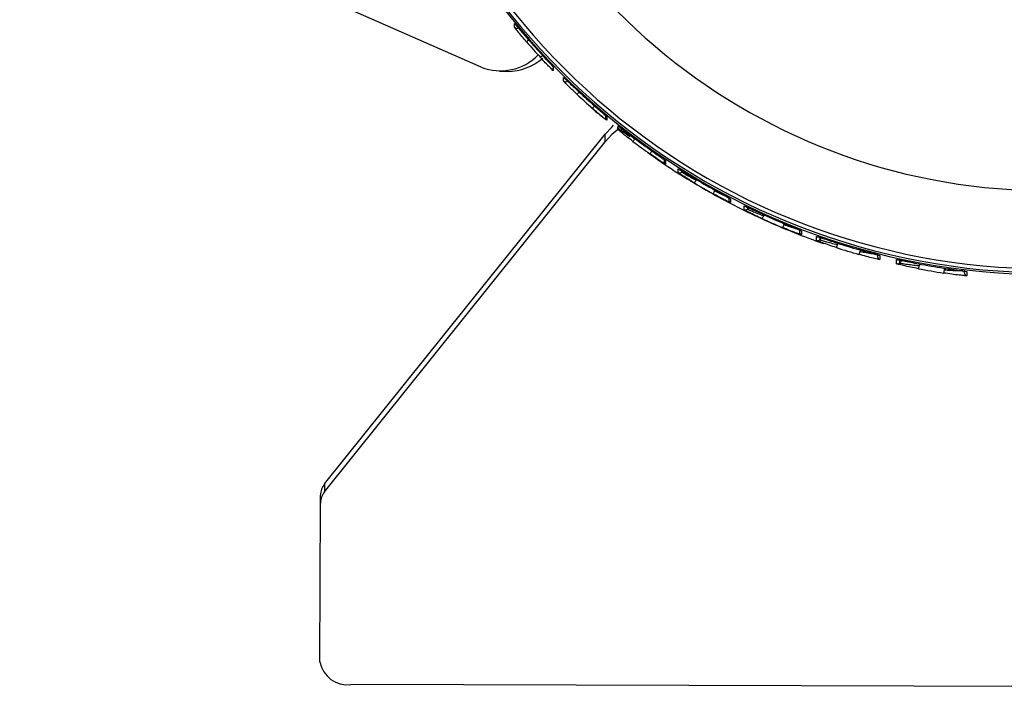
# Model space of a CAD drawing. Header units: millimetres. Extents: x -134 to 67, y -319 to 41.
# Tile 1 of 8: x -133 to -37, y -319 to -255. Entities that reach past the tile are written whole.
import ezdxf

# ---------------------------------------------------------------- set-up
doc = ezdxf.new("R2010")
doc.units = ezdxf.units.MM

msp = doc.modelspace()

# ---------------------------------------------------------------- linework, layer by layer
at = {"color": 7, "linetype": 'Continuous', "lineweight": 25}
for p, q in [((-88, -259.174), (-132.597, -239.581)), ((-84.787, -255.315), (-84.786, -254.976)), ((-86.244, -259.573), (-85.467, -259.593)), ((-81.262, -259.327), (-81.107, -259.498)), ((-81.038, -259.182), (-81.039, -259.52)), ((-80.05, -260.512), (-80.049, -260.181)), ((-75.986, -263.735), (-75.987, -264.066)), ((-75.879, -263.966), (-75.879, -264.298)), ((-73.653, -265.901), (-74.855, -265.034)), ((-74.784, -265.194), (-74.783, -264.86)), ((-103.135, -299.424), (-76.021, -265.639)), ((-76.023, -266.399), (-76.021, -265.639)), ((-73.142, -266.086), (-73.163, -266.106)), ((-103.138, -300.183), (-76.023, -266.399)), ((-70.317, -267.968), (-70.318, -268.301)), ((-70.23, -268.179), (-70.183, -268.218)), ((-70.183, -268.218), (-70.184, -268.552)), ((-68.979, -269.347), (-68.978, -269.003)), ((-68.606, -269.131), (-68.606, -269.307)), ((-68.606, -269.307), (-68.513, -269.214)), ((-67.196, -270.054), (-67.242, -270.1)), ((-65.446, -271.134), (-65.391, -271.08)), ((-64.087, -271.689), (-64.088, -271.988)), ((-63.978, -271.876), (-63.925, -271.911)), ((-63.925, -271.911), (-63.926, -272.255)), ((-62.603, -272.94), (-62.603, -272.578)), ((-62.259, -272.639), (-62.26, -272.883)), ((-62.26, -272.883), (-62.117, -272.741)), ((-60.865, -273.358), (-60.865, -273.358)), ((-60.666, -273.448), (-60.742, -273.523)), ((-58.77, -274.383), (-58.685, -274.299)), ((-57.248, -274.775), (-57.249, -275.074)), ((-57.055, -274.994), (-57.056, -275.355)), ((-55.601, -275.91), (-55.6, -275.531)), ((-55.288, -275.561), (-55.289, -275.84)), ((-55.289, -275.84), (-55.12, -275.672)), ((-53.489, -276.201), (-53.597, -276.308)), ((-51.424, -276.967), (-51.306, -276.85)), ((-49.711, -277.169), (-49.712, -277.469)), ((-49.484, -277.382), (-49.485, -277.761)), ((-47.876, -278.159), (-47.875, -277.764)), ((-47.598, -277.741), (-47.598, -278.079)), ((-47.598, -278.079), (-47.34, -277.822)), ((-45.558, -278.199), (-45.698, -278.339)), ((-43.279, -278.754), (-43.132, -278.608)), ((-41.331, -278.731), (-41.331, -279.021)), ((-41.066, -278.926), (-41.067, -279.32)), ((-103.135, -299.424), (-103.138, -300.183)), ((-103.542, -301.267), (-103.54, -300.508)), ((-103.584, -316.601), (-103.542, -301.267)), ((33.409, -319.146), (-100.59, -318.779))]:
    msp.add_line(p, q, dxfattribs=at)
at = {"color": 7, "linetype": 'Continuous', "lineweight": 25, "flags": 128}
for points in [[(-74.708, -265.142), (-75.367, -265.693), (-76.023, -266.399)], [(-76.021, -265.639), (-75.365, -264.933), (-75.209, -264.792)], [(-47.804, -277.771), (-47.838, -277.77), (-47.875, -277.764)]]:
    msp.add_lwpolyline(points, dxfattribs=at)
at = {"color": 7, "linetype": 'Continuous', "lineweight": 25}
for centre, radius, start, end in [((-33.3, -212.718), 66.502, 187.53936, 352.26067), ((-33.3, -212.659), 66.369, 187.60492, 352.19787), ((-33.3, -212.648), 65.999, 187.65502, 352.15559), ((-33.3, -212.603), 58.502, 192.39364, 350.98006), ((-84.554, -255.125), 0.3, 219.27764, 313.49454), ((-80.686, -259.805), 4.238, 130.02906, 133.78521), ((-33.316, -213.268), 66.488, 220.83713, 222.57085), ((-33.315, -212.846), 66.488, 220.83713, 222.57085), ((-86.128, -254.507), 5.028, 248.14353, 315.9262), ((-85.474, -254.4), 5.193, 270.08213, 311.04307), ((-78.978, -261.503), 4.638, 131.63934, 135.40507), ((-80.824, -259.312), 0.3, 179.85208, 224.13116), ((-79.839, -260.299), 0.3, 225.34363, 314.83251), ((-74.926, -265.068), 5.022, 136.03867, 139.5204), ((-33.311, -212.842), 66.494, 226.89937, 228.63262), ((-33.312, -213.257), 66.494, 226.89937, 228.63262), ((-73.205, -266.421), 5.201, 137.80145, 141.16454), ((-75.687, -264.067), 0.3, 179.85217, 230.19842), ((-74.597, -264.959), 0.3, 231.41504, 314.83226), ((-68.63, -269.619), 5.734, 142.23012, 145.2838), ((-33.309, -213.255), 66.499, 232.9844, 234.73694), ((-33.308, -212.837), 66.499, 232.9844, 234.73694), ((-66.681, -270.82), 5.989, 144.01466, 146.93937), ((-70.018, -268.302), 0.3, 179.85325, 236.32555), ((-68.818, -269.094), 0.3, 237.56164, 314.83215), ((-61.466, -273.636), 6.773, 148.52434, 151.11311), ((-33.305, -212.833), 66.505, 239.16335, 240.95701), ((-33.306, -213.261), 66.505, 239.16335, 240.95701), ((-59.221, -274.677), 7.162, 150.35265, 152.80145), ((-63.788, -271.989), 0.3, 179.85418, 242.58934), ((-62.471, -272.67), 0.3, 243.86142, 314.83218), ((-53.108, -277.082), 8.422, 155.00367, 157.08767), ((-33.304, -213.274), 66.51, 245.51779, 247.37925), ((-33.303, -212.829), 66.51, 245.51779, 247.37925), ((-50.41, -277.948), 9.088, 156.90275, 158.83454), ((-56.949, -275.075), 0.3, 179.85461, 249.08181), ((-55.501, -275.628), 0.3, 250.41084, 314.83234), ((-42.72, -279.89), 11.451, 161.77299, 163.30707), ((-33.302, -213.288), 66.514, 252.15127, 254.11664), ((-33.301, -212.825), 66.514, 252.15127, 254.11664), ((-39.087, -280.556), 12.848, 163.77946, 165.14702), ((-49.412, -277.47), 0.3, 179.8552, 255.92539), ((-47.81, -277.866), 0.3, 257.34215, 314.83262), ((-27.148, -281.951), 18.898, 168.9805, 169.91067), ((-33.302, -213.3), 66.517, 259.2098, 261.33364), ((-33.3, -212.822), 66.517, 259.2098, 261.33364), ((-19.987, -282.381), 23.573, 171.14981, 171.89561), ((-41.032, -279.022), 0.3, 179.85645, 263.30418), ((-101.802, -300.539), 1.738, 140.07807, 178.95919), ((-101.804, -301.299), 1.738, 140.07807, 178.95919), ((-100.941, -316.114), 2.688, 190.43631, 277.48518)]:
    msp.add_arc(centre, radius, start, end, dxfattribs=at)
for points, knots in [([(-83.619, -256.745), (-83.774, -256.565), (-84.082, -256.204), (-84.467, -255.735), (-84.734, -255.395), (-84.769, -255.342), (-84.787, -255.315)], [0, 0, 0, 0, 0.250589, 0.500277, 0.75004, 1, 1, 1, 1]), ([(-84.786, -254.976), (-84.768, -254.992), (-84.733, -255.024), (-84.465, -255.336), (-84.081, -255.786), (-83.772, -256.144), (-83.618, -256.323)], [0, 0, 0, 0, 0.250514, 0.500166, 0.749971, 1, 1, 1, 1]), ([(-81.039, -259.52), (-81.058, -259.506), (-81.097, -259.478), (-81.388, -259.19), (-81.799, -258.766), (-82.12, -258.42), (-82.281, -258.247)], [0, 0, 0, 0, 0.2505333, 0.50019, 0.74998, 1, 1, 1, 1]), ([(-82.28, -257.825), (-82.119, -258), (-81.798, -258.348), (-81.386, -258.791), (-81.095, -259.107), (-81.057, -259.157), (-81.038, -259.182)], [0, 0, 0, 0, 0.250582, 0.500261, 0.750026, 1, 1, 1, 1]), ([(-82.06, -258.037), (-81.928, -258.182), (-81.663, -258.471), (-81.329, -258.819), (-81.139, -259.008), (-81.05, -259.092), (-81.04, -259.097), (-81.035, -259.099)], [0, 0, 0, 0, 0.249588, 0.499052, 0.730325, 0.860484, 1, 1, 1, 1]), ([(-78.746, -261.808), (-78.919, -261.644), (-79.263, -261.319), (-79.692, -260.894), (-79.991, -260.586), (-80.03, -260.537), (-80.05, -260.512)], [0, 0, 0, 0, 0.250582, 0.50026, 0.750025, 1, 1, 1, 1]), ([(-80.049, -260.181), (-80.029, -260.195), (-79.99, -260.222), (-79.691, -260.502), (-79.261, -260.908), (-78.917, -261.231), (-78.745, -261.392)], [0, 0, 0, 0, 0.250534, 0.50019, 0.74998, 1, 1, 1, 1]), ([(-77.471, -262.979), (-77.387, -263.06), (-76.968, -263.463), (-76.505, -263.817), (-76.134, -264.1)], [0, 0, 0, 0, 0.200451, 1, 1, 1, 1]), ([(-75.879, -264.298), (-75.901, -264.285), (-75.943, -264.261), (-76.267, -264.004), (-76.723, -263.625), (-77.079, -263.315), (-77.257, -263.16)], [0, 0, 0, 0, 0.250516, 0.500168, 0.749972, 1, 1, 1, 1]), ([(-77.256, -262.744), (-77.077, -262.901), (-76.721, -263.214), (-76.265, -263.612), (-75.942, -263.897), (-75.9, -263.943), (-75.879, -263.966)], [0, 0, 0, 0, 0.250588, 0.500275, 0.750039, 1, 1, 1, 1]), ([(-73.343, -266.353), (-73.533, -266.208), (-73.911, -265.92), (-74.386, -265.54), (-74.719, -265.262), (-74.762, -265.217), (-74.784, -265.194)], [0, 0, 0, 0, 0.250619, 0.50031, 0.750053, 1, 1, 1, 1]), ([(-74.783, -264.86), (-74.761, -264.872), (-74.718, -264.895), (-74.384, -265.146), (-73.909, -265.507), (-73.531, -265.792), (-73.342, -265.935)], [0, 0, 0, 0, 0.250504, 0.500149, 0.749949, 1, 1, 1, 1]), ([(-74.385, -265.172), (-74.368, -265.19), (-74.342, -265.216), (-74.187, -265.341), (-73.985, -265.5), (-73.645, -265.759), (-73.324, -265.991), (-73.163, -266.106)], [0, 0, 0, 0, 0.246695, 0.372754, 0.500332, 0.749702, 1, 1, 1, 1]), ([(-71.7, -267.135), (-71.504, -267.273), (-71.115, -267.548), (-70.609, -267.902), (-70.324, -268.105), (-70.2, -268.198), (-70.189, -268.211), (-70.183, -268.218)], [0, 0, 0, 0, 0.250305, 0.4997005, 0.7491126, 0.8746807, 1, 1, 1, 1]), ([(-71.931, -267.397), (-71.579, -267.652), (-70.434, -268.484), (-68.447, -269.764), (-65.992, -271.23), (-63.681, -272.474), (-61.331, -273.629), (-58.982, -274.673), (-56.785, -275.549), (-55.444, -276.025), (-54.937, -276.204)], [0, 0, 0, 0, 0.067845, 0.22035, 0.368369, 0.514095, 0.630181, 0.777665, 0.915867, 1, 1, 1, 1]), ([(-70.184, -268.552), (-70.19, -268.551), (-70.202, -268.548), (-70.325, -268.477), (-70.611, -268.296), (-71.116, -267.961), (-71.506, -267.689), (-71.701, -267.552)], [0, 0, 0, 0, 0.126149, 0.251404, 0.500719, 0.750246, 1, 1, 1, 1]), ([(-68.978, -269.003), (-68.947, -269.016), (-68.885, -269.043), (-68.456, -269.299), (-67.937, -269.611), (-67.575, -269.828), (-67.394, -269.936)], [0, 0, 0, 0, 0.2799544, 0.559429, 0.7796085, 1, 1, 1, 1]), ([(-67.396, -270.365), (-67.601, -270.24), (-68.012, -269.992), (-68.538, -269.656), (-68.833, -269.458), (-68.961, -269.367), (-68.973, -269.354), (-68.979, -269.347)], [0, 0, 0, 0, 0.250348, 0.499755, 0.749122, 0.874686, 1, 1, 1, 1]), ([(-68.606, -269.307), (-68.601, -269.312), (-68.591, -269.322), (-68.511, -269.374), (-68.383, -269.454), (-68.153, -269.593), (-67.771, -269.813), (-67.419, -270.004), (-67.242, -270.1)], [0, 0, 0, 0, 0.120988, 0.244577, 0.371085, 0.500812, 0.749925, 1, 1, 1, 1]), ([(-65.59, -270.975), (-65.379, -271.092), (-64.956, -271.327), (-64.493, -271.581), (-64.209, -271.739), (-64.05, -271.83), (-63.945, -271.893), (-63.932, -271.905), (-63.925, -271.911)], [0, 0, 0, 0, 0.250012, 0.499153, 0.624925, 0.74947, 0.87502, 1, 1, 1, 1]), ([(-65.588, -270.972), (-65.462, -271.041), (-65.219, -271.176), (-64.882, -271.359), (-64.601, -271.508), (-64.382, -271.62), (-64.233, -271.684), (-64.144, -271.719), (-64.133, -271.698), (-64.13, -271.691)], [0, 0, 0, 0, 0.185768, 0.360486, 0.52436, 0.676622, 0.817479, 0.946392, 1, 1, 1, 1]), ([(-65.446, -271.134), (-65.264, -271.222), (-64.899, -271.397), (-64.495, -271.578), (-64.25, -271.684), (-64.107, -271.742), (-64.057, -271.76), (-64.032, -271.769)], [0, 0, 0, 0, 0.286429, 0.572574, 0.721218, 0.859767, 1, 1, 1, 1]), ([(-63.926, -272.255), (-63.96, -272.244), (-64.028, -272.222), (-64.489, -271.994), (-65.033, -271.71), (-65.405, -271.506), (-65.592, -271.404)], [0, 0, 0, 0, 0.279835, 0.559331, 0.779532, 1, 1, 1, 1]), ([(-62.603, -272.578), (-62.567, -272.589), (-62.497, -272.611), (-62.017, -272.831), (-61.45, -273.091), (-61.06, -273.269), (-60.865, -273.358)], [0, 0, 0, 0, 0.279831, 0.559327, 0.779515, 1, 1, 1, 1]), ([(-60.866, -273.803), (-61.088, -273.701), (-61.531, -273.496), (-62.013, -273.259), (-62.308, -273.108), (-62.474, -273.02), (-62.584, -272.958), (-62.597, -272.946), (-62.603, -272.94)], [0, 0, 0, 0, 0.250028, 0.499207, 0.625057, 0.749492, 0.875038, 1, 1, 1, 1]), ([(-62.26, -272.883), (-62.254, -272.888), (-62.242, -272.898), (-62.146, -272.944), (-61.999, -273.012), (-61.739, -273.125), (-61.317, -273.301), (-60.934, -273.449), (-60.742, -273.523)], [0, 0, 0, 0, 0.124138, 0.25043, 0.37237, 0.500658, 0.74989, 1, 1, 1, 1]), ([(-57.056, -275.355), (-57.063, -275.355), (-57.079, -275.355), (-57.199, -275.317), (-57.379, -275.255), (-57.696, -275.14), (-58.202, -274.947), (-58.657, -274.76), (-58.885, -274.667)], [0, 0, 0, 0, 0.1261936, 0.2509033, 0.3748594, 0.501165, 0.7504436, 1, 1, 1, 1]), ([(-58.884, -274.222), (-58.656, -274.316), (-58.2, -274.506), (-57.694, -274.714), (-57.377, -274.846), (-57.197, -274.923), (-57.077, -274.977), (-57.062, -274.989), (-57.055, -274.994)], [0, 0, 0, 0, 0.249926, 0.499225, 0.625529, 0.749536, 0.875326, 1, 1, 1, 1]), ([(-58.882, -274.218), (-58.746, -274.274), (-58.483, -274.383), (-58.119, -274.53), (-57.811, -274.652), (-57.572, -274.739), (-57.4, -274.793), (-57.337, -274.795), (-57.307, -274.796)], [0, 0, 0, 0, 0.196545, 0.381715, 0.555065, 0.716098, 0.864468, 1, 1, 1, 1]), ([(-58.77, -274.383), (-58.572, -274.449), (-58.176, -274.58), (-57.731, -274.714), (-57.447, -274.796), (-57.347, -274.822), (-57.299, -274.835)], [0, 0, 0, 0, 0.333203, 0.666016, 0.839751, 1, 1, 1, 1]), ([(-55.6, -275.531), (-55.592, -275.531), (-55.576, -275.531), (-55.45, -275.567), (-55.261, -275.626), (-54.929, -275.733), (-54.401, -275.906), (-53.926, -276.06), (-53.688, -276.137)], [0, 0, 0, 0, 0.126121, 0.250999, 0.374834, 0.50134, 0.750429, 1, 1, 1, 1]), ([(-55.289, -275.84), (-55.282, -275.845), (-55.267, -275.854), (-55.154, -275.892), (-54.982, -275.944), (-54.687, -276.029), (-54.218, -276.156), (-53.804, -276.257), (-53.597, -276.308)], [0, 0, 0, 0, 0.123537, 0.250283, 0.371164, 0.500521, 0.750041, 1, 1, 1, 1]), ([(-53.689, -276.6), (-53.927, -276.522), (-54.403, -276.366), (-54.932, -276.178), (-55.264, -276.054), (-55.452, -275.98), (-55.578, -275.927), (-55.594, -275.916), (-55.601, -275.91)], [0, 0, 0, 0, 0.249839, 0.499255, 0.625715, 0.749561, 0.875362, 1, 1, 1, 1]), ([(-51.505, -276.799), (-51.259, -276.868), (-50.769, -277.007), (-50.214, -277.162), (-49.857, -277.262), (-49.65, -277.323), (-49.51, -277.366), (-49.493, -277.377), (-49.484, -277.382)], [0, 0, 0, 0, 0.249503, 0.499172, 0.626348, 0.749618, 0.875836, 1, 1, 1, 1]), ([(-51.503, -276.795), (-51.357, -276.836), (-51.074, -276.916), (-50.679, -277.024), (-50.341, -277.112), (-50.075, -277.174), (-49.881, -277.208), (-49.811, -277.199), (-49.777, -277.195)], [0, 0, 0, 0, 0.196503, 0.382372, 0.556014, 0.71753, 0.865574, 1, 1, 1, 1]), ([(-49.485, -277.761), (-49.494, -277.762), (-49.513, -277.763), (-49.653, -277.736), (-49.862, -277.69), (-50.219, -277.606), (-50.773, -277.466), (-51.262, -277.33), (-51.506, -277.262)], [0, 0, 0, 0, 0.125926, 0.25124, 0.376573, 0.502339, 0.75153, 1, 1, 1, 1]), ([(-51.424, -276.967), (-51.21, -277.008), (-50.783, -277.09), (-50.291, -277.172), (-49.966, -277.221), (-49.848, -277.237), (-49.791, -277.244)], [0, 0, 0, 0, 0.332053, 0.664922, 0.840738, 1, 1, 1, 1]), ([(-47.875, -277.764), (-47.865, -277.763), (-47.846, -277.762), (-47.696, -277.786), (-47.475, -277.828), (-47.098, -277.901), (-46.517, -278.016), (-46.008, -278.114), (-45.753, -278.162)], [0, 0, 0, 0, 0.126121, 0.250748, 0.376161, 0.501737, 0.75126, 1, 1, 1, 1]), ([(-47.568, -277.736), (-47.567, -277.737), (-47.565, -277.754), (-47.51, -277.772), (-47.387, -277.813), (-47.156, -277.867), (-46.805, -277.944), (-46.325, -278.044), (-45.952, -278.119), (-45.752, -278.158)], [0, 0, 0, 0, 0.0096895, 0.0893465, 0.2016354, 0.3483262, 0.5296834, 0.747431, 1, 1, 1, 1]), ([(-45.754, -278.641), (-46.009, -278.591), (-46.52, -278.491), (-47.102, -278.361), (-47.479, -278.272), (-47.699, -278.216), (-47.848, -278.174), (-47.867, -278.164), (-47.876, -278.159)], [0, 0, 0, 0, 0.249184, 0.499081, 0.626578, 0.749636, 0.875913, 1, 1, 1, 1]), ([(-47.598, -278.079), (-47.59, -278.082), (-47.571, -278.09), (-47.433, -278.116), (-47.229, -278.149), (-46.887, -278.2), (-46.367, -278.268), (-45.921, -278.315), (-45.698, -278.339)], [0, 0, 0, 0, 0.12257, 0.250087, 0.369695, 0.500615, 0.750611, 1, 1, 1, 1]), ([(-43.323, -278.579), (-43.059, -278.619), (-42.53, -278.699), (-41.917, -278.787), (-41.51, -278.847), (-41.267, -278.884), (-41.097, -278.913), (-41.076, -278.921), (-41.066, -278.926)], [0, 0, 0, 0, 0.249605, 0.49931, 0.627776, 0.749988, 0.876853, 1, 1, 1, 1]), ([(-41.067, -279.32), (-41.078, -279.322), (-41.1, -279.326), (-41.272, -279.314), (-41.517, -279.291), (-41.924, -279.248), (-42.533, -279.174), (-43.061, -279.096), (-43.324, -279.057)], [0, 0, 0, 0, 0.125915, 0.251099, 0.376429, 0.502022, 0.750722, 1, 1, 1, 1]), ([(-43.279, -278.754), (-43.048, -278.767), (-42.585, -278.794), (-42.039, -278.811), (-41.665, -278.819), (-41.521, -278.819), (-41.454, -278.819)], [0, 0, 0, 0, 0.332997, 0.665314, 0.843024, 1, 1, 1, 1])]:
    msp.add_open_spline(points, degree=3, knots=knots, dxfattribs=at)

doc.saveas('drawing.dxf')
